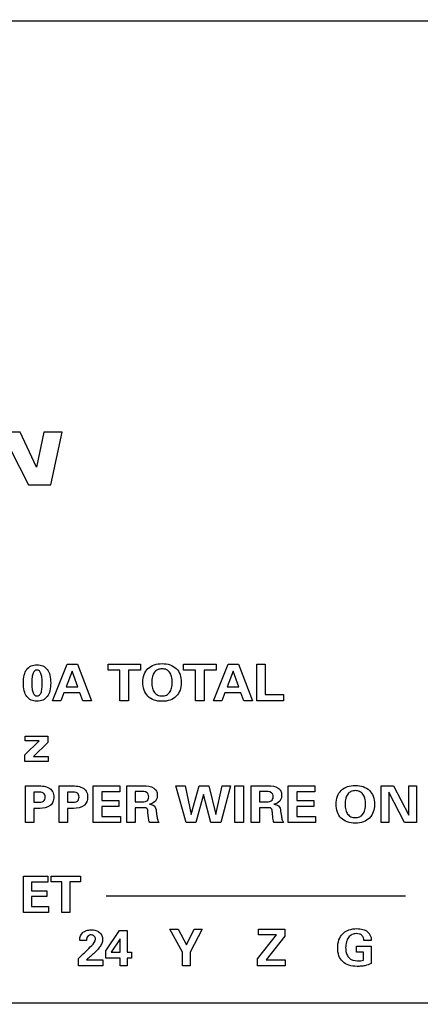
# Model space of a CAD drawing. Header units: inches. Extents: x 0.6 to 15.6, y 0.2 to 10.2.
# Tile 7 of 15: x 3.4 to 4.1, y 6.6 to 8.2. Entities that reach past the tile are written whole.
import ezdxf

# ---------------------------------------------------------------- set-up
doc = ezdxf.new("R2010")
doc.units = ezdxf.units.IN
doc.header["$LTSCALE"] = 0.935
doc.header["$MEASUREMENT"] = 0
doc.header["$PDMODE"] = 3
doc.header["$PDSIZE"] = 0.3125
doc.layers.get('0').update_dxf_attribs({"linetype": 'CONTINUOUS'})
doc.layers.get('Defpoints').update_dxf_attribs({"linetype": 'CONTINUOUS'})
doc.layers.add('DIMS', color=5, linetype='CONTINUOUS')
doc.layers.add('SCREEN', color=5, linetype='CONTINUOUS')
doc.styles.get("Standard").update_dxf_attribs({"font": 'ARIAL_0.TTF'})
doc.dimstyles.get("Standard").update_dxf_attribs({"dimtxt": 0.125, "dimasz": 0.18, "dimexe": 0.18, "dimexo": 0.0625, "dimgap": 0.09, "dimtad": 0, "dimtih": 1, "dimtoh": 1, "dimdec": 3, "dimzin": 4, "dimdsep": 46, "dimtxsty": 'Standard', "dimblk": '_FILLED', "dimblk1": '_FILLED', "dimblk2": '_FILLED', "dimcen": 0.09, "dimadec": 0, "dimazin": 0, "dimtol": 1, "dimtp": 0.001, "dimtm": 0.001, "dimtfac": 1, "dimtdec": 3, "dimtofl": 0, "dimtmove": 0, "dimatfit": 3, "dimldrblk": '_FILLED', "dimfxl": 0, "dimtolj": 1, "dimtzin": 4, "dimarcsym": 0})

# ---------------------------------------------------------------- blocks, each defined once
blk = doc.blocks.new('_FILLED')
at = {"color": 0, "linetype": 'ByBlock'}
blk.add_solid([(0, 0), (-1, 0.1736), (-1, -0.1736)], dxfattribs=at)
blk = doc.blocks.new('*D3')
at = {"layer": 'Defpoints', "color": 0, "lineweight": 0}
for p in [(2.3438, 9.1839), (1.2332, 5.3769), (6.3953, 5.3769)]:
    blk.add_point(p, dxfattribs=at)
at = {"layer": 'DIMS', "color": 0, "lineweight": -2}
for p, q in [((2.2813, 9.1839), (1.0532, 9.1839)), ((1.2332, 9.0039), (1.2332, 7.621)), ((1.2332, 5.5569), (1.2332, 7.2772)), ((6.3328, 5.3769), (1.0532, 5.3769))]:
    blk.add_line(p, q, dxfattribs=at)
at = {"layer": 'DIMS', "color": 0, "lineweight": -2, "xscale": 0.18, "yscale": 0.18, "zscale": 0.18}
for p, rotation in [((1.2332, 9.1839), 90), ((1.2332, 5.3769), 270)]:
    blk.add_blockref('_FILLED', p, dxfattribs=dict(at, rotation=rotation))
at = {"layer": 'DIMS', "color": 0, "insert": (1.2332, 7.4491), "char_height": 0.125, "attachment_point": 5}
blk.add_mtext('\\A1;94.2mm (3.709")', dxfattribs=at)

msp = doc.modelspace()

# ---------------------------------------------------------------- linework, layer by layer
for p, q in [((10.7607, 8.2239), (2.4107, 8.2239)), ((2.4107, 6.6119), (10.7607, 6.6119))]:
    msp.add_line(p, q)
at = {"layer": 'SCREEN', "linetype": 'Continuous'}
for p, q in [((3.4217, 7.5491), (3.3829, 7.5491)), ((3.4483, 7.4915), (3.4217, 7.5491)), ((3.4606, 7.5491), (3.4483, 7.4915)), ((3.4904, 7.5491), (3.4606, 7.5491)), ((3.4719, 7.4624), (3.4904, 7.5491)), ((3.4057, 7.5204), (3.4352, 7.4624)), ((3.4352, 7.4624), (3.4719, 7.4624)), ((3.4749, 7.108), (3.499, 7.168)), ((3.499, 7.168), (3.5158, 7.168)), ((3.5158, 7.168), (3.5389, 7.108)), ((3.566, 7.1582), (3.566, 7.168)), ((3.566, 7.168), (3.6193, 7.168)), ((3.6193, 7.168), (3.6193, 7.1582)), ((3.6902, 7.1582), (3.6902, 7.168)), ((3.6902, 7.168), (3.7436, 7.168)), ((3.7396, 7.108), (3.7636, 7.168)), ((3.7436, 7.168), (3.7436, 7.1582)), ((3.7636, 7.168), (3.7804, 7.168)), ((3.7804, 7.168), (3.8035, 7.108)), ((3.8104, 7.108), (3.8104, 7.168)), ((3.8104, 7.168), (3.8245, 7.168)), ((3.8245, 7.168), (3.8245, 7.1182)), ((3.5071, 7.1562), (3.4971, 7.1307)), ((3.5163, 7.1307), (3.5071, 7.1562)), ((3.5855, 7.1582), (3.566, 7.1582)), ((3.5855, 7.108), (3.5855, 7.1582)), ((3.5998, 7.1582), (3.5998, 7.108)), ((3.6193, 7.1582), (3.5998, 7.1582)), ((3.7097, 7.1582), (3.6902, 7.1582)), ((3.7097, 7.108), (3.7097, 7.1582)), ((3.724, 7.1582), (3.724, 7.108)), ((3.7436, 7.1582), (3.724, 7.1582)), ((3.7717, 7.1562), (3.7617, 7.1307)), ((3.7809, 7.1307), (3.7717, 7.1562)), ((3.4935, 7.1209), (3.4883, 7.108)), ((3.5197, 7.1209), (3.4935, 7.1209)), ((3.4971, 7.1307), (3.5163, 7.1307)), ((3.5245, 7.108), (3.5197, 7.1209)), ((3.7581, 7.1209), (3.7529, 7.108)), ((3.7843, 7.1209), (3.7581, 7.1209)), ((3.7617, 7.1307), (3.7809, 7.1307)), ((3.7891, 7.108), (3.7843, 7.1209)), ((3.8245, 7.1182), (3.8544, 7.1182)), ((3.8544, 7.1182), (3.8544, 7.108)), ((3.4883, 7.108), (3.4749, 7.108)), ((3.5389, 7.108), (3.5245, 7.108)), ((3.5998, 7.108), (3.5855, 7.108)), ((3.724, 7.108), (3.7097, 7.108)), ((3.7529, 7.108), (3.7396, 7.108)), ((3.8035, 7.108), (3.7891, 7.108)), ((3.8544, 7.108), (3.8104, 7.108)), ((3.4291, 7.0189), (3.4526, 7.0421)), ((3.4297, 7.0421), (3.4297, 7.0498)), ((3.4297, 7.0498), (3.4668, 7.0498)), ((3.4526, 7.0421), (3.4297, 7.0421)), ((3.4668, 7.0395), (3.4436, 7.0164)), ((3.4668, 7.0498), (3.4668, 7.0395)), ((3.4291, 7.008), (3.4291, 7.0189)), ((3.4677, 7.008), (3.4291, 7.008)), ((3.4436, 7.0164), (3.4677, 7.0164)), ((3.4677, 7.0164), (3.4677, 7.008)), ((3.4302, 6.908), (3.4302, 6.968)), ((3.4302, 6.968), (3.4499, 6.968)), ((3.4437, 6.958), (3.4437, 6.9412)), ((3.4505, 6.958), (3.4437, 6.958)), ((3.4858, 6.908), (3.4858, 6.968)), ((3.4858, 6.968), (3.5055, 6.968)), ((3.4993, 6.958), (3.4993, 6.9412)), ((3.506, 6.958), (3.4993, 6.958)), ((3.5415, 6.908), (3.5415, 6.968)), ((3.5415, 6.968), (3.5855, 6.968)), ((3.5559, 6.9581), (3.5559, 6.9439)), ((3.5855, 6.9581), (3.5559, 6.9581)), ((3.5855, 6.968), (3.5855, 6.9581)), ((3.5968, 6.908), (3.5968, 6.968)), ((3.5968, 6.968), (3.6244, 6.968)), ((3.6107, 6.9587), (3.6107, 6.9419)), ((3.6191, 6.9587), (3.6107, 6.9587)), ((3.6942, 6.908), (3.6772, 6.968)), ((3.6772, 6.968), (3.6928, 6.968)), ((3.6928, 6.968), (3.7024, 6.9213)), ((3.7024, 6.9213), (3.7156, 6.968)), ((3.7231, 6.954), (3.7101, 6.908)), ((3.7156, 6.968), (3.7317, 6.968)), ((3.735, 6.908), (3.7231, 6.954)), ((3.7317, 6.968), (3.7433, 6.9213)), ((3.7433, 6.9213), (3.7538, 6.968)), ((3.7675, 6.968), (3.7512, 6.908)), ((3.7538, 6.968), (3.7675, 6.968)), ((3.7744, 6.908), (3.7744, 6.968)), ((3.7744, 6.968), (3.7886, 6.968)), ((3.7886, 6.968), (3.7886, 6.908)), ((3.8013, 6.908), (3.8013, 6.968)), ((3.8013, 6.968), (3.8289, 6.968)), ((3.8152, 6.9587), (3.8152, 6.9419)), ((3.8236, 6.9587), (3.8152, 6.9587)), ((3.8621, 6.908), (3.8621, 6.968)), ((3.8621, 6.968), (3.9061, 6.968)), ((3.8765, 6.9581), (3.8765, 6.9439)), ((3.9061, 6.9581), (3.8765, 6.9581)), ((3.9061, 6.968), (3.9061, 6.9581)), ((4.0148, 6.908), (4.0148, 6.968)), ((4.0148, 6.968), (4.0353, 6.968)), ((4.0275, 6.9577), (4.0275, 6.908)), ((4.0533, 6.908), (4.0275, 6.9577)), ((4.0353, 6.968), (4.0602, 6.9197)), ((4.0602, 6.9197), (4.0602, 6.968)), ((4.0602, 6.968), (4.073, 6.968)), ((4.073, 6.968), (4.073, 6.908)), ((3.4437, 6.9412), (3.4505, 6.9412)), ((3.4993, 6.9412), (3.506, 6.9412)), ((3.5559, 6.9439), (3.5837, 6.9439)), ((3.5837, 6.9439), (3.5837, 6.9341)), ((3.6107, 6.9419), (3.6191, 6.9419)), ((3.8152, 6.9419), (3.8236, 6.9419)), ((3.8765, 6.9439), (3.9043, 6.9439)), ((3.9043, 6.9439), (3.9043, 6.9341)), ((3.4437, 6.9311), (3.4437, 6.908)), ((3.4536, 6.9311), (3.4437, 6.9311)), ((3.4993, 6.9311), (3.4993, 6.908)), ((3.5091, 6.9311), (3.4993, 6.9311)), ((3.5559, 6.9341), (3.5559, 6.918)), ((3.5837, 6.9341), (3.5559, 6.9341)), ((3.6107, 6.9321), (3.6107, 6.908)), ((3.623, 6.9321), (3.6107, 6.9321)), ((3.6325, 6.9153), (3.6316, 6.9244)), ((3.6452, 6.9267), (3.6464, 6.9181)), ((3.8152, 6.9321), (3.8152, 6.908)), ((3.8275, 6.9321), (3.8152, 6.9321)), ((3.8371, 6.9153), (3.8361, 6.9244)), ((3.8497, 6.9267), (3.8509, 6.9181)), ((3.8765, 6.9341), (3.8765, 6.918)), ((3.9043, 6.9341), (3.8765, 6.9341)), ((3.4437, 6.908), (3.4302, 6.908)), ((3.4993, 6.908), (3.4858, 6.908)), ((3.5866, 6.908), (3.5415, 6.908)), ((3.5559, 6.918), (3.5866, 6.918)), ((3.5866, 6.918), (3.5866, 6.908)), ((3.6107, 6.908), (3.5968, 6.908)), ((3.6498, 6.908), (3.6344, 6.908)), ((3.7101, 6.908), (3.6942, 6.908)), ((3.7512, 6.908), (3.735, 6.908)), ((3.7886, 6.908), (3.7744, 6.908)), ((3.8152, 6.908), (3.8013, 6.908)), ((3.8543, 6.908), (3.8389, 6.908)), ((3.9072, 6.908), (3.8621, 6.908)), ((3.8765, 6.918), (3.9072, 6.918)), ((3.9072, 6.918), (3.9072, 6.908)), ((4.0275, 6.908), (4.0148, 6.908)), ((4.073, 6.908), (4.0533, 6.908))]:
    msp.add_line(p, q, dxfattribs=at)
at = {"layer": 'SCREEN'}
for p, q in [((3.4272, 6.76), (3.4272, 6.82)), ((3.4272, 6.82), (3.467, 6.82)), ((3.4402, 6.8101), (3.4402, 6.7959)), ((3.467, 6.8101), (3.4402, 6.8101)), ((3.467, 6.82), (3.467, 6.8101)), ((3.4724, 6.8103), (3.4724, 6.82)), ((3.4724, 6.82), (3.5206, 6.82)), ((3.49, 6.8103), (3.4724, 6.8103)), ((3.49, 6.76), (3.49, 6.8103)), ((3.5029, 6.8103), (3.5029, 6.76)), ((3.5206, 6.8103), (3.5029, 6.8103)), ((3.5206, 6.82), (3.5206, 6.8103)), ((3.4402, 6.7959), (3.4653, 6.7959)), ((3.4653, 6.7959), (3.4653, 6.7862)), ((3.4402, 6.7862), (3.4402, 6.77)), ((3.4653, 6.7862), (3.4402, 6.7862)), ((3.563, 6.7874), (4.0548, 6.7874)), ((3.4679, 6.76), (3.4272, 6.76)), ((3.4402, 6.77), (3.4679, 6.77)), ((3.4679, 6.77), (3.4679, 6.76)), ((3.5029, 6.76), (3.49, 6.76)), ((3.5621, 6.6969), (3.5848, 6.7307)), ((3.5848, 6.7307), (3.5974, 6.7307)), ((3.5974, 6.7307), (3.5974, 6.6948)), ((3.6881, 6.6948), (3.6678, 6.7326)), ((3.6678, 6.7326), (3.6813, 6.7326)), ((3.6813, 6.7326), (3.6951, 6.7069)), ((3.6951, 6.7069), (3.7075, 6.7326)), ((3.7208, 6.7326), (3.7009, 6.6948)), ((3.7075, 6.7326), (3.7208, 6.7326)), ((3.8135, 6.7232), (3.8135, 6.7326)), ((3.8135, 6.7326), (3.8566, 6.7326)), ((3.8566, 6.7326), (3.8566, 6.721)), ((3.5195, 6.7144), (3.5195, 6.7151)), ((3.5305, 6.7144), (3.5195, 6.7144)), ((3.5857, 6.7171), (3.5711, 6.6948)), ((3.5857, 6.6948), (3.5857, 6.7171)), ((3.8119, 6.6841), (3.843, 6.7232)), ((3.843, 6.7232), (3.8135, 6.7232)), ((3.8566, 6.721), (3.8258, 6.6825)), ((3.9988, 6.7141), (3.9867, 6.7141)), ((3.9988, 6.7152), (3.9988, 6.7141)), ((3.5621, 6.6852), (3.5621, 6.6969)), ((3.5711, 6.6948), (3.5857, 6.6948)), ((3.5974, 6.6948), (3.6047, 6.6948)), ((3.6047, 6.6948), (3.6047, 6.6852)), ((3.6881, 6.6726), (3.6881, 6.6948)), ((3.7009, 6.6948), (3.7009, 6.6726)), ((3.9747, 6.695), (3.9747, 6.7046)), ((3.9747, 6.7046), (3.9986, 6.7046)), ((3.9861, 6.695), (3.9747, 6.695)), ((3.9861, 6.6819), (3.9861, 6.695)), ((3.9986, 6.7046), (3.9986, 6.6765)), ((3.5172, 6.6848), (3.5206, 6.6879)), ((3.5172, 6.6726), (3.5172, 6.6848)), ((3.5305, 6.6825), (3.5574, 6.6825)), ((3.5574, 6.6825), (3.5574, 6.6726)), ((3.5857, 6.6852), (3.5621, 6.6852)), ((3.5857, 6.6726), (3.5857, 6.6852)), ((3.5974, 6.6852), (3.5974, 6.6726)), ((3.6047, 6.6852), (3.5974, 6.6852)), ((3.8119, 6.6726), (3.8119, 6.6841)), ((3.8258, 6.6825), (3.8574, 6.6825)), ((3.8574, 6.6825), (3.8574, 6.6726)), ((3.5574, 6.6726), (3.5172, 6.6726)), ((3.5974, 6.6726), (3.5857, 6.6726)), ((3.7009, 6.6726), (3.6881, 6.6726)), ((3.8574, 6.6726), (3.8119, 6.6726))]:
    msp.add_line(p, q, dxfattribs=at)
at = {"layer": 'SCREEN', "linetype": 'Continuous'}
for points, knots in [([(3.4482, 7.1071), (3.4452, 7.1072), (3.4392, 7.1082), (3.4315, 7.1146), (3.4274, 7.1249), (3.4265, 7.1371), (3.4274, 7.1492), (3.4315, 7.1596), (3.4394, 7.166), (3.4458, 7.167), (3.4492, 7.167)], [0, 0, 0, 0, 0.106375, 0.214683, 0.338257, 0.494505, 0.650948, 0.773966, 0.881416, 1, 1, 1, 1]), ([(3.4492, 7.167), (3.4526, 7.167), (3.459, 7.166), (3.4669, 7.1595), (3.471, 7.1492), (3.472, 7.1371), (3.471, 7.1249), (3.4669, 7.1146), (3.459, 7.108), (3.4522, 7.107), (3.4485, 7.107), (3.4482, 7.1071)], [0, 0, 0, 0, 0.115879, 0.221194, 0.341528, 0.493741, 0.646102, 0.766948, 0.872982, 0.988456, 1, 1, 1, 1]), ([(3.623, 7.1383), (3.6231, 7.1426), (3.6242, 7.1509), (3.631, 7.1614), (3.6419, 7.1678), (3.6548, 7.1694), (3.6677, 7.1679), (3.6785, 7.1614), (3.6853, 7.1509), (3.6864, 7.1422), (3.6864, 7.1374), (3.6864, 7.137)], [0, 0, 0, 0, 0.128921, 0.243873, 0.36134, 0.493823, 0.625814, 0.742899, 0.858495, 0.986792, 1, 1, 1, 1]), ([(3.4579, 7.1371), (3.4579, 7.1402), (3.4576, 7.1455), (3.4562, 7.1523), (3.4536, 7.1571), (3.4492, 7.1587), (3.4448, 7.1572), (3.4422, 7.1524), (3.4408, 7.1456), (3.4405, 7.1397), (3.4405, 7.1362), (3.4406, 7.1357)], [0, 0, 0, 0, 0.180464, 0.313777, 0.408326, 0.486827, 0.56516, 0.658719, 0.791853, 0.97378, 1, 1, 1, 1]), ([(3.6715, 7.1382), (3.6715, 7.1414), (3.6711, 7.1471), (3.6679, 7.1547), (3.662, 7.1595), (3.6547, 7.1606), (3.6474, 7.1595), (3.6416, 7.1547), (3.6384, 7.1471), (3.6379, 7.1414), (3.6379, 7.1382)], [0, 0, 0, 0, 0.152403, 0.274535, 0.38279, 0.500549, 0.617708, 0.72597, 0.847787, 1, 1, 1, 1]), ([(3.4406, 7.1357), (3.4406, 7.133), (3.4409, 7.1281), (3.4421, 7.1217), (3.4448, 7.1169), (3.4492, 7.1153), (3.4536, 7.1169), (3.4563, 7.1217), (3.4576, 7.1286), (3.4579, 7.134), (3.4579, 7.1371)], [0, 0, 0, 0, 0.165405, 0.305541, 0.403616, 0.486506, 0.569039, 0.668446, 0.809055, 1, 1, 1, 1]), ([(3.6864, 7.137), (3.6863, 7.1329), (3.6851, 7.125), (3.6787, 7.1146), (3.6678, 7.108), (3.6548, 7.1064), (3.6418, 7.108), (3.6308, 7.1145), (3.6242, 7.1254), (3.623, 7.1338), (3.623, 7.1383)], [0, 0, 0, 0, 0.120395, 0.238755, 0.357662, 0.492803, 0.628411, 0.747599, 0.865389, 1, 1, 1, 1]), ([(3.6379, 7.1382), (3.6379, 7.135), (3.6384, 7.1292), (3.6415, 7.1215), (3.6474, 7.1166), (3.6547, 7.1155), (3.662, 7.1166), (3.6679, 7.1215), (3.6711, 7.1292), (3.6715, 7.135), (3.6715, 7.1382)], [0, 0, 0, 0, 0.153634, 0.27525, 0.382597, 0.499598, 0.617206, 0.724657, 0.846547, 1, 1, 1, 1]), ([(3.4499, 6.968), (3.4569, 6.968), (3.4676, 6.9678), (3.476, 6.958), (3.4771, 6.9498), (3.476, 6.9417), (3.469, 6.9324), (3.4595, 6.9311), (3.4536, 6.9311)], [0, 0, 0, 0, 0.298123, 0.403393, 0.523588, 0.640375, 0.744192, 1, 1, 1, 1]), ([(3.4505, 6.9412), (3.4537, 6.9412), (3.4586, 6.9412), (3.4624, 6.9458), (3.4629, 6.9496), (3.4624, 6.9534), (3.4586, 6.958), (3.4537, 6.958), (3.4505, 6.958)], [0, 0, 0, 0, 0.28569, 0.384396, 0.500942, 0.616576, 0.715061, 1, 1, 1, 1]), ([(3.5055, 6.968), (3.5125, 6.968), (3.5231, 6.9678), (3.5316, 6.958), (3.5327, 6.9498), (3.5316, 6.9417), (3.5246, 6.9324), (3.5151, 6.9311), (3.5091, 6.9311)], [0, 0, 0, 0, 0.298123, 0.403393, 0.523588, 0.640375, 0.744192, 1, 1, 1, 1]), ([(3.506, 6.9412), (3.5093, 6.9412), (3.5142, 6.9412), (3.518, 6.9458), (3.5184, 6.9496), (3.518, 6.9534), (3.5142, 6.958), (3.5093, 6.958), (3.506, 6.958)], [0, 0, 0, 0, 0.28569, 0.384396, 0.500942, 0.616576, 0.715061, 1, 1, 1, 1]), ([(3.6191, 6.9419), (3.6227, 6.9419), (3.6282, 6.9415), (3.6325, 6.9463), (3.633, 6.9502), (3.6326, 6.9541), (3.6284, 6.9592), (3.6228, 6.9587), (3.6191, 6.9587)], [0, 0, 0, 0, 0.297273, 0.387829, 0.494839, 0.607632, 0.698189, 1, 1, 1, 1]), ([(3.6244, 6.968), (3.6302, 6.968), (3.6389, 6.9676), (3.6462, 6.9597), (3.6471, 6.9533), (3.6465, 6.9474), (3.643, 6.9408), (3.6375, 6.9388), (3.6339, 6.938)], [0, 0, 0, 0, 0.334552, 0.454109, 0.586356, 0.696253, 0.788613, 1, 1, 1, 1]), ([(3.8236, 6.9419), (3.8272, 6.9419), (3.8327, 6.9415), (3.837, 6.9463), (3.8375, 6.9502), (3.8371, 6.9541), (3.833, 6.9592), (3.8273, 6.9587), (3.8236, 6.9587)], [0, 0, 0, 0, 0.297273, 0.387829, 0.494839, 0.607632, 0.698189, 1, 1, 1, 1]), ([(3.8289, 6.968), (3.8347, 6.968), (3.8434, 6.9676), (3.8507, 6.9597), (3.8516, 6.9533), (3.851, 6.9474), (3.8476, 6.9408), (3.842, 6.9388), (3.8384, 6.938)], [0, 0, 0, 0, 0.334552, 0.454109, 0.586356, 0.696253, 0.788613, 1, 1, 1, 1]), ([(3.9408, 6.9383), (3.9408, 6.9426), (3.942, 6.9509), (3.9487, 6.9614), (3.9596, 6.9678), (3.9725, 6.9694), (3.9854, 6.9678), (3.9962, 6.9614), (4.003, 6.9509), (4.0042, 6.9422), (4.0041, 6.9374), (4.0041, 6.9369)], [0, 0, 0, 0, 0.128921, 0.243873, 0.36134, 0.493823, 0.625814, 0.742899, 0.858495, 0.986792, 1, 1, 1, 1]), ([(3.9893, 6.9382), (3.9892, 6.9414), (3.9888, 6.9471), (3.9856, 6.9547), (3.9797, 6.9595), (3.9724, 6.9606), (3.9652, 6.9595), (3.9593, 6.9547), (3.9561, 6.9471), (3.9556, 6.9414), (3.9556, 6.9382)], [0, 0, 0, 0, 0.152403, 0.274535, 0.38279, 0.500549, 0.617708, 0.72597, 0.847787, 1, 1, 1, 1]), ([(3.6339, 6.938), (3.6368, 6.9378), (3.6432, 6.9362), (3.6448, 6.9297), (3.6452, 6.9267)], [0, 0, 0, 0, 0.486301, 1, 1, 1, 1]), ([(3.8384, 6.938), (3.8413, 6.9378), (3.8477, 6.9362), (3.8493, 6.9297), (3.8497, 6.9267)], [0, 0, 0, 0, 0.486301, 1, 1, 1, 1]), ([(4.0041, 6.9369), (4.004, 6.9329), (4.0028, 6.925), (3.9964, 6.9146), (3.9855, 6.908), (3.9725, 6.9064), (3.9595, 6.908), (3.9485, 6.9145), (3.9419, 6.9254), (3.9408, 6.9338), (3.9408, 6.9383)], [0, 0, 0, 0, 0.120395, 0.238755, 0.357662, 0.492803, 0.628411, 0.747599, 0.865389, 1, 1, 1, 1]), ([(3.9556, 6.9382), (3.9556, 6.935), (3.9561, 6.9292), (3.9592, 6.9215), (3.9651, 6.9166), (3.9724, 6.9155), (3.9797, 6.9166), (3.9857, 6.9215), (3.9888, 6.9292), (3.9893, 6.935), (3.9893, 6.9382)], [0, 0, 0, 0, 0.153634, 0.27525, 0.382597, 0.499598, 0.617206, 0.724657, 0.846547, 1, 1, 1, 1]), ([(3.6316, 6.9244), (3.6314, 6.9267), (3.6311, 6.9326), (3.6252, 6.9321), (3.623, 6.9321)], [0, 0, 0, 0, 0.50265, 1, 1, 1, 1]), ([(3.8361, 6.9244), (3.8359, 6.9267), (3.8356, 6.9326), (3.8297, 6.9321), (3.8275, 6.9321)], [0, 0, 0, 0, 0.50265, 1, 1, 1, 1]), ([(3.6344, 6.908), (3.6339, 6.9089), (3.633, 6.9113), (3.6327, 6.9138), (3.6325, 6.9153)], [0, 0, 0, 0, 0.409063, 1, 1, 1, 1]), ([(3.6464, 6.9181), (3.6467, 6.916), (3.6473, 6.9125), (3.6488, 6.9092), (3.6498, 6.908)], [0, 0, 0, 0, 0.57835, 1, 1, 1, 1]), ([(3.8389, 6.908), (3.8384, 6.9089), (3.8375, 6.9113), (3.8372, 6.9138), (3.8371, 6.9153)], [0, 0, 0, 0, 0.409063, 1, 1, 1, 1]), ([(3.8509, 6.9181), (3.8512, 6.916), (3.8518, 6.9125), (3.8534, 6.9092), (3.8543, 6.908)], [0, 0, 0, 0, 0.57835, 1, 1, 1, 1])]:
    msp.add_open_spline(points, degree=3, knots=knots, dxfattribs=at)
at = {"layer": 'SCREEN'}
for points, start_tangent, end_tangent in [([(3.5195, 6.7151), (3.5245, 6.7272), (3.5305, 6.7305), (3.5382, 6.7316), (3.5459, 6.7306), (3.5519, 6.7274), (3.5571, 6.7162), (3.557, 6.7154)], (0, 1), (-0.039746, -0.99921)), ([(3.9986, 6.6765), (3.988, 6.6728), (3.982, 6.6719), (3.9753, 6.6716), (3.9619, 6.6736), (3.9518, 6.6795), (3.9456, 6.689), (3.9435, 6.7018), (3.9456, 6.7151), (3.9519, 6.7252), (3.9596, 6.7306)], (-0.89464, -0.446788), (0.906264, 0.422712)), ([(3.9596, 6.7306), (3.9618, 6.7315), (3.975, 6.7336), (3.9848, 6.7323), (3.9924, 6.7286), (3.9988, 6.7152)], (0.906264, 0.422712), (0, -1)), ([(3.5206, 6.6879), (3.5391, 6.706), (3.5452, 6.7164)], (0.745588, 0.666407), (0, 1)), ([(3.5452, 6.7164), (3.5433, 6.7213), (3.5384, 6.7233), (3.5327, 6.7211), (3.5305, 6.7144)], (0, 1), (-0.037608, -0.999293)), ([(3.557, 6.7154), (3.5557, 6.7094), (3.5516, 6.7024), (3.5436, 6.6938), (3.5305, 6.6825)], (-0.039746, -0.99921), (-0.773265, -0.634083)), ([(3.9867, 6.7141), (3.9833, 6.7225), (3.9794, 6.7247), (3.9743, 6.7254), (3.967, 6.7239), (3.9614, 6.7192), (3.9578, 6.7118), (3.9566, 6.7022), (3.9567, 6.6994)], (-0.043715, 0.999044), (0.067604, -0.997712)), ([(3.9567, 6.6994), (3.9579, 6.6929), (3.9616, 6.6862), (3.9763, 6.6807), (3.9813, 6.681), (3.9861, 6.6819)], (0.067604, -0.997712), (0.967669, 0.252224))]:
    msp.add_spline(points, degree=3, dxfattribs=dict(at, start_tangent=start_tangent, end_tangent=end_tangent))

# ---------------------------------------------------------------- dimensions: what is measured, and where the dimension line sits
at = {"layer": 'DIMS'}
dim = msp.add_linear_dim(base=(1.2332, 5.3769), p1=(2.3438, 9.1839), p2=(6.3953, 5.3769), angle=270, text='94.2mm (3.709")', dimstyle='Standard', dxfattribs=at)
dim.commit()
dim.dimension.update_dxf_attribs({"geometry": '*D3', "text_midpoint": (1.2332, 7.4491), "dimtype": 160})

doc.saveas('drawing.dxf')
